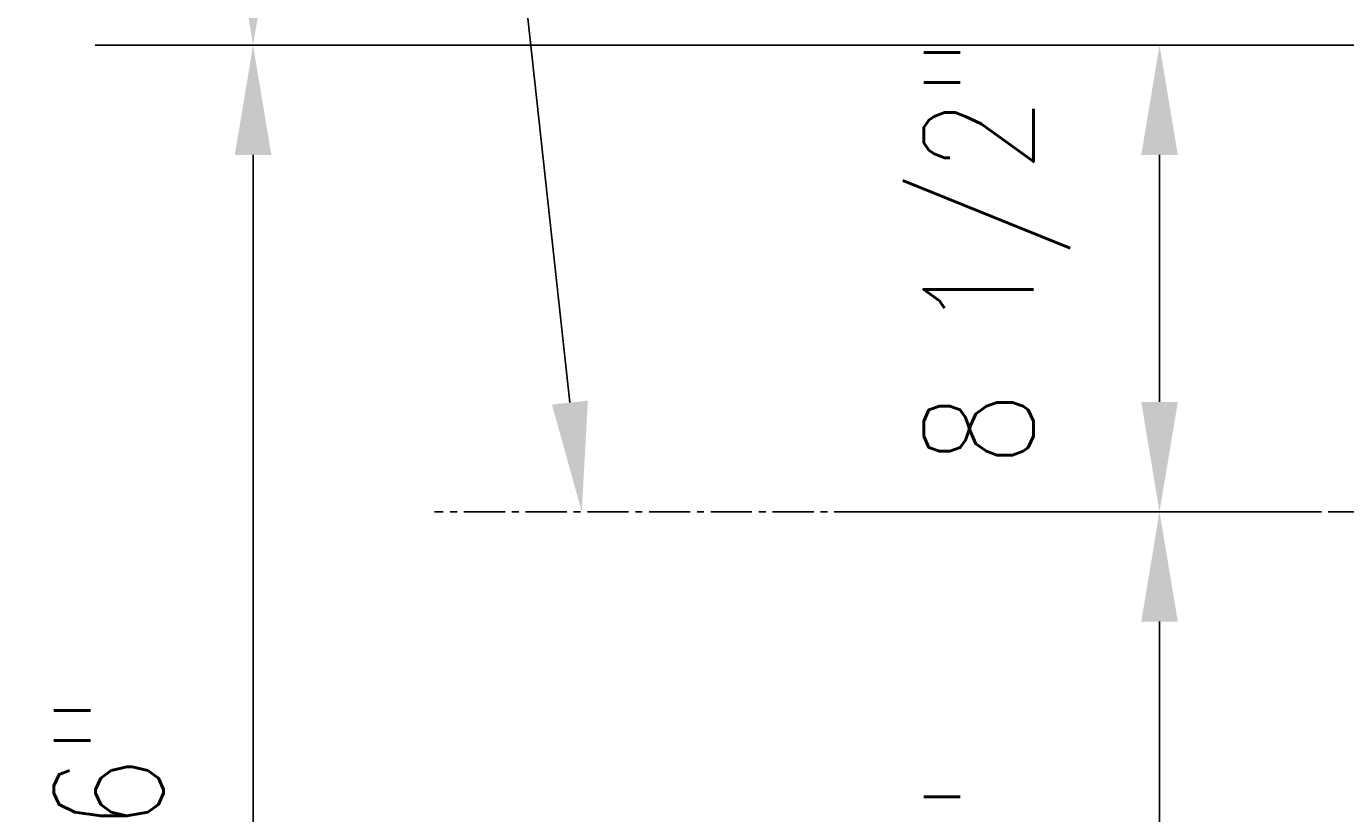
# Model space of a CAD drawing. Header units: inches. Extents: x -95 to 1683, y 766 to 1410.
# Tile 14 of 256: x 312 to 336, y 794 to 809. Entities that reach past the tile are written whole.
import ezdxf
from ezdxf import colors
from ezdxf.entities.mleader import LeaderData, LeaderLine
from ezdxf.math import Vec2, Vec3

# ---------------------------------------------------------------- set-up
doc = ezdxf.new("R2010")
doc.units = ezdxf.units.IN
doc.header["$MEASUREMENT"] = 0
doc.header["$PDMODE"] = 2
doc.header["$PDSIZE"] = 5
doc.linetypes.add('CENTER2', pattern=[1.125, 0.75, -0.125, 0.125, -0.125])
for name, color, linetype in [('S-ANNO-DIMS', 1, 'Continuous'), ('S-ANNO-NOTE', 2, 'Continuous'), ('S-GRID', 1, 'CENTER2')]:
    doc.layers.add(name, color=color, linetype=linetype)
doc.styles.add('Annotative', font='romans.shx', dxfattribs={"width": 0.8, "height": 0.125})
doc.dimstyles.new('Annotative', dxfattribs={"dimscale": 0, "dimtxt": 0.125, "dimasz": 0.125, "dimexe": 0.18, "dimexo": 0.0625, "dimgap": 0.09, "dimtad": 1, "dimdec": 3, "dimzin": 3, "dimdsep": 46, "dimlunit": 4, "dimtxsty": 'Annotative', "dimcen": 0.09, "dimclrt": 2, "dimazin": 2, "dimtfac": 1, "dimtdec": 3, "dimtmove": 1, "dimatfit": 0, "dimfxl": 1, "dimtfill": 1, "dimfrac": 2, "dimtolj": 1, "dimtzin": 0, "dimarcsym": 0})

# ---------------------------------------------------------------- blocks, each defined once
blk = doc.blocks.new('*D58')
at = {"layer": 'Defpoints', "color": 0, "transparency": 16777216}
for p in [(316.088, 838.29), (337.527, 838.29), (337.527, 808.29)]:
    blk.add_point(p, dxfattribs=at)
at = {"layer": 'S-ANNO-DIMS', "color": 0, "lineweight": -2, "transparency": 16777216}
for p, q in [((336.527, 838.29), (313.208, 838.29)), ((316.088, 810.29), (316.088, 836.29)), ((336.527, 808.29), (313.208, 808.29))]:
    blk.add_line(p, q, dxfattribs=at)
at = {"layer": 'S-ANNO-DIMS', "color": 0, "transparency": 16777216}
for points in [[(315.754, 836.29), (316.421, 836.29), (316.088, 838.29)], [(315.754, 810.29), (316.421, 810.29), (316.088, 808.29)]]:
    blk.add_solid(points, dxfattribs=at)
at = {"layer": 'S-ANNO-DIMS', "color": 2, "lineweight": -3, "transparency": 16777216, "insert": (313.457, 823.29), "char_height": 2, "width": 8.21858, "attachment_point": 5, "rotation": 90, "style": 'Annotative'}
blk.add_mtext('\\A1;2\'-6"', dxfattribs=at)
blk = doc.blocks.new('*D99')
at = {"layer": 'Defpoints', "color": 0, "transparency": 16777216}
for p in [(332.605, 799.79), (332.605, 799.79), (361.527, 778.29)]:
    blk.add_point(p, dxfattribs=at)
at = {"layer": 'S-ANNO-DIMS', "color": 0, "lineweight": -2, "transparency": 16777216}
for p, q in [((331.605, 799.79), (329.725, 799.79)), ((332.605, 780.29), (332.605, 797.79)), ((360.527, 778.29), (329.725, 778.29))]:
    blk.add_line(p, q, dxfattribs=at)
at = {"layer": 'S-ANNO-DIMS', "color": 0, "transparency": 16777216}
for points in [[(332.272, 797.79), (332.939, 797.79), (332.605, 799.79)], [(332.272, 780.29), (332.939, 780.29), (332.605, 778.29)]]:
    blk.add_solid(points, dxfattribs=at)
at = {"layer": 'S-ANNO-DIMS', "color": 2, "transparency": 16777216, "insert": (329.642, 789.04), "char_height": 2, "attachment_point": 5, "rotation": 90, "style": 'Annotative', "bg_fill": 3, "box_fill_scale": 1.25, "bg_fill_color": 256, "bg_fill_true_color": 13158600, "bg_fill_transparency": 0}
blk.add_mtext('\\A1;1\'-9 1/2"', dxfattribs=at)
blk = doc.blocks.new('*D100')
at = {"layer": 'Defpoints', "color": 0, "transparency": 16777216}
blk.add_point((326.293, 799.79), dxfattribs=at)
at = {"layer": 'S-ANNO-DIMS', "color": 0, "lineweight": -2, "transparency": 16777216}
for p, q in [((333.605, 808.29), (335.485, 808.29)), ((332.605, 801.79), (332.605, 806.29)), ((327.293, 799.79), (335.485, 799.79))]:
    blk.add_line(p, q, dxfattribs=at)
at = {"layer": 'S-ANNO-DIMS', "color": 2, "transparency": 16777216, "insert": (329.642, 804.525), "char_height": 2, "attachment_point": 5, "rotation": 90, "style": 'Annotative', "bg_fill": 3, "box_fill_scale": 1.25, "bg_fill_color": 256, "bg_fill_true_color": 13158600, "bg_fill_transparency": 0}
blk.add_mtext('\\A1;8 1/2"', dxfattribs=at)
at = {"layer": 'Defpoints', "color": 0, "transparency": 16777216}
blk.add_point((332.605, 808.29), dxfattribs=at)
blk.add_point((332.605, 808.29), dxfattribs=at)
at = {"layer": 'S-ANNO-DIMS', "color": 0, "transparency": 16777216}
for points in [[(332.272, 806.29), (332.939, 806.29), (332.605, 808.29)], [(332.272, 801.79), (332.939, 801.79), (332.605, 799.79)]]:
    blk.add_solid(points, dxfattribs=at)
blk = doc.blocks.new('*D101')
at = {"layer": 'Defpoints', "color": 0, "transparency": 16777216}
for p in [(316.088, 808.29), (337.527, 808.29), (361.527, 778.29)]:
    blk.add_point(p, dxfattribs=at)
at = {"layer": 'S-ANNO-DIMS', "color": 0, "lineweight": -2, "transparency": 16777216}
for p, q in [((336.527, 808.29), (313.208, 808.29)), ((316.088, 780.29), (316.088, 806.29)), ((360.527, 778.29), (313.208, 778.29))]:
    blk.add_line(p, q, dxfattribs=at)
at = {"layer": 'S-ANNO-DIMS', "color": 0, "transparency": 16777216}
for points in [[(315.754, 806.29), (316.421, 806.29), (316.088, 808.29)], [(315.754, 780.29), (316.421, 780.29), (316.088, 778.29)]]:
    blk.add_solid(points, dxfattribs=at)
at = {"layer": 'S-ANNO-DIMS', "color": 2, "transparency": 16777216, "insert": (313.457, 793.29), "char_height": 2, "attachment_point": 5, "rotation": 90, "style": 'Annotative', "bg_fill": 3, "box_fill_scale": 1.25, "bg_fill_color": 256, "bg_fill_true_color": 13158600, "bg_fill_transparency": 0}
blk.add_mtext('\\A1;2\'-6"', dxfattribs=at)

msp = doc.modelspace()

# ---------------------------------------------------------------- linework, layer by layer
at = {"layer": 'S-GRID'}
msp.add_line((418.5539, 799.79), (319.3934, 799.79), dxfattribs=at)

# ---------------------------------------------------------------- dimensions: what is measured, and where the dimension line sits
at = {"layer": 'S-ANNO-DIMS', "lineweight": -3}
dim = msp.add_linear_dim(base=(316.0877, 838.29), p1=(337.5272, 808.29), p2=(337.5272, 838.29), angle=90, dimstyle='Annotative', override={"dimpost": '\\X', "dimtfill": 0}, dxfattribs=at)
dim.commit()
dim.dimension.update_dxf_attribs({"geometry": '*D58', "text_midpoint": (313.4572, 823.29)})

# ---------------------------------------------------------------- next in the draw order: dimensions: what is measured, and where the dimension line sits
at = {"layer": 'S-ANNO-DIMS'}
dim = msp.add_linear_dim(base=(332.6053, 799.79), p1=(361.5272, 778.29), p2=(332.6053, 799.79), angle=90, dimstyle='Annotative', override={"dimpost": '\\X'}, dxfattribs=at)
dim.commit()
dim.dimension.update_dxf_attribs({"geometry": '*D99', "text_midpoint": (329.6415, 789.04)})

# ---------------------------------------------------------------- next in the draw order: dimensions: what is measured, and where the dimension line sits
dim = msp.add_linear_dim(base=(332.6053, 808.29), p1=(326.2935, 799.79), p2=(332.6053, 808.29), angle=90, dimstyle='Annotative', override={"dimpost": '\\X'}, dxfattribs=at)
dim.commit()
dim.dimension.update_dxf_attribs({"geometry": '*D100', "text_midpoint": (332.6053, 804.5255), "dimtype": 160})

# ---------------------------------------------------------------- next in the draw order: dimensions: what is measured, and where the dimension line sits
dim = msp.add_linear_dim(base=(316.0877, 808.29), p1=(361.5272, 778.29), p2=(337.5272, 808.29), angle=90, dimstyle='Annotative', override={"dimpost": '\\X'}, dxfattribs=at)
dim.commit()
dim.dimension.update_dxf_attribs({"geometry": '*D101', "text_midpoint": (313.4572, 793.29)})

# ---------------------------------------------------------------- next in the draw order: leaders
at = {"layer": 'S-ANNO-NOTE', "lineweight": -3}
ml = msp.add_multileader_mtext('Standard', dxfattribs=at)
ml.set_content('\\pxt3.2,6.4,9.6,12.8,16,19.2,22.4,25.6,28.8,32,35.2,38.4,41.6,44.8,48,51.2,54.4,57.6,60.8,64,67.2,70.4,73.6,76.8,80,83.2,86.4,89.6,92.8,96,99.2,102.4;CL DOOR POCKET', color=256, style='Annotative')
ml.set_leader_properties(color=1, linetype='ByLayer', lineweight=-1)
ml.build(insert=Vec2(0, 0))
ml.multileader.update_dxf_attribs({"text_right_attachment_type": 3, "dogleg_length": 0.125, "arrow_head_size": 2, "scale": 16})
ctx = ml.context
ctx.base_point, ctx.scale, ctx.char_height, ctx.arrow_head_size, ctx.landing_gap_size, ctx.plane_origin = Vec3(322.0428, 818.4356), 16, 2, 2, 1.44, Vec3(316.2758, 823.8602)
ctx.right_attachment = 3
notes = []
notes.append((ctx, [(0, (1, 1, 0), (320.0428, 818.4356), (1, 0), 2, [(0, [(322.0777, 799.79)], 0, [])])]))
ctx.mtext.insert, ctx.mtext.width, ctx.mtext.defined_height, ctx.mtext.flow_direction = Vec3(323.4828, 819.4356), 11.708482, 0.9336, 5
for ctx, leaders in notes:
    for number, flags, end, landing, length, lines in leaders:
        leader = LeaderData()
        leader.index, (leader.has_last_leader_line, leader.has_dogleg_vector, leader.attachment_direction) = number, flags
        leader.last_leader_point, leader.dogleg_vector, leader.dogleg_length = Vec3(end), Vec3(landing), length
        for number, points, colour, breaks in lines:
            line = LeaderLine()
            line.index, line.vertices, line.color, line.breaks = number, Vec3.list(points), colors.encode_raw_color(colour), breaks
            leader.lines.append(line)
        ctx.leaders.append(leader)

doc.saveas('drawing.dxf')
